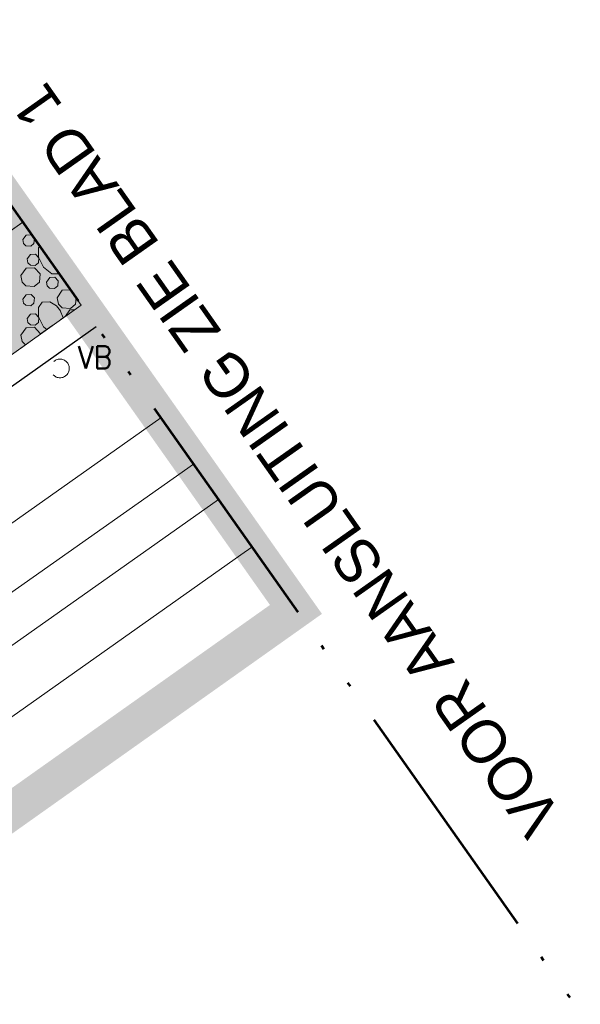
# Model space of a CAD drawing. Header units: metres. Extents: x 148425 to 149111, y 486065 to 486671.
# Tile 79 of 81: x 148922 to 148945, y 486482 to 486521. Entities that reach past the tile are written whole.
import ezdxf

# ---------------------------------------------------------------- set-up
doc = ezdxf.new("R2010")
doc.units = ezdxf.units.M
doc.header["$MEASUREMENT"] = 0
doc.linetypes.add('bladgr', pattern=[6.12, 4, -0.66, 0.07, -0.66, 0.07, -0.66])
doc.linetypes.add('DGN Style 2', pattern=[1, 0.6, -0.4])
for name, color, linetype, lineweight in [('BWR-verw-drain ø 60', 60, 'drainage60w', 30), ('BWR-verw-situatie', 214, 'DGN Style 2', 13), ('TOP-L-topo objecten vlak', 7, 'Continuous', 0), ('WVB-alg-bladgrens', 2, 'bladgr', 53), ('WVB-alg-onderhoek', 7, 'Continuous', 30), ('WVB-alg-werkgrens', 6, 'Continuous', 53), ('WVB-pen-dik 013', 1, 'Continuous', 0), ('WVB-raster-20%', 254, 'Continuous', 30), ('WVB-tekst-dik 035', 1, 'Continuous', 40)]:
    doc.layers.add(name, color=color, linetype=linetype, lineweight=lineweight)
doc.styles.add('Style-STANDARD', font='STANDARD.shx')
doc.styles.add('Style-WORKING', font='WORKING.shx')
doc.linetypes.add('drainage60w', pattern='A,2.1,["V",Style-WORKING,S=0.700002,R=0,X=-0.228,Y=-0.367],2.9,-0.32,0.02,-0.32,1,-0.32,5', length=11.98)

# ---------------------------------------------------------------- blocks, each defined once
blk = doc.blocks.new('14_1')
at = {"color": 0, "linetype": 'ByBlock', "lineweight": -2}
blk.add_circle((0, 0), 0.25, dxfattribs=at)
at = {"color": 0, "linetype": 'ByBlock', "lineweight": -2, "style": 'Style-STANDARD'}
blk.add_text('VB', height=0.6, dxfattribs=at).set_placement((0.483, 0))

msp = doc.modelspace()

# ---------------------------------------------------------------- hatches: boundary and pattern name
at = {"layer": 'WVB-raster-20%', "linetype": 'Continuous', "lineweight": 0}
msp.add_hatch(color=256, dxfattribs=at).paths.add_polyline_path([(148924.789, 486510.032), (148922.439, 486513.361), (148903.543, 486500), (148747.547, 486389.546), (148744.596, 486388.204), (148728.278, 486376.797), (148726.384, 486374.527), (148583.29, 486273.18), (148579.06, 486270.35), (148577.545, 486269.321), (148570.335, 486264.284), (148554.904, 486255.134), (148557.704, 486250.188), (148559.694, 486251.626), (148727.071, 486370.042), (148730.958, 486371.59), (148748.805, 486384.219), (148750.944, 486386.728), (148910.697, 486500)], flags=0)

# ---------------------------------------------------------------- linework, layer by layer
at = {"layer": 'BWR-verw-drain ø 60', "linetype": 'drainage60w', "ltscale": 2.5, "flags": 128}
msp.add_lwpolyline([(148884.356, 486480.137), (148885.744, 486481.119), (148911.275, 486499.184), (148925.394, 486509.175)], dxfattribs=at)
at = {"layer": 'BWR-verw-situatie', "flags": 128}
for points in [[(148922.439, 486513.361), (148903.543, 486500), (148747.547, 486389.546), (148744.596, 486388.204), (148728.278, 486376.797), (148726.384, 486374.527), (148583.29, 486273.18), (148579.06, 486270.35), (148577.545, 486269.321), (148570.335, 486264.284), (148554.904, 486255.134)], [(148557.704, 486250.188), (148559.694, 486251.626), (148727.071, 486370.042), (148731.453, 486371.787), (148748.351, 486383.686), (148750.944, 486386.728), (148910.697, 486500), (148924.789, 486510.032)]]:
    msp.add_lwpolyline(points, dxfattribs=at)
at = {"layer": 'TOP-L-topo objecten vlak', "color": 7, "linetype": 'Continuous', "lineweight": 0}
for p, q in [((148927.99, 486505.498), (148565.2, 486249.74)), ((148929.298, 486503.645), (148567.034, 486248.258)), ((148930.304, 486502.219), (148568.866, 486247.415)), ((148931.208, 486500), (148931.651, 486500.313)), ((148612.283, 486274.838), (148931.208, 486500))]:
    msp.add_line(p, q, dxfattribs=at)
at = {"layer": 'WVB-alg-bladgrens', "linetype": 'bladgr', "ltscale": 2.5}
msp.add_line((148857.129, 486605.867), (149022.656, 486371.411), dxfattribs=at)
at = {"layer": 'WVB-alg-onderhoek', "lineweight": 40, "ltscale": 500}
msp.add_3dface([(148601.941, 486074.385), (149104.348, 486429.086), (148938.821, 486663.542), (148436.414, 486308.842)], dxfattribs=at)
at = {"layer": 'WVB-alg-werkgrens', "linetype": 'Continuous', "ltscale": 2.5, "const_width": 1.5, "flags": 128}
msp.add_lwpolyline([(148933.417, 486497.811), (148874.414, 486581.384), (148538.89, 486351.023), (148526.845, 486327.911), (148530.985, 486325.229), (148531.106, 486326.817), (148532.707, 486327.686), (148532.626, 486326.155), (148530.985, 486325.229), (148539.247, 486319.878), (148535.438, 486309.432), (148532.522, 486299.181), (148531.73, 486286.904), (148532.07, 486275.415), (148533.054, 486268.785), (148534.125, 486264.381), (148536.125, 486258.311), (148550.85, 486226.663)], close=True, dxfattribs=at)
at = {"layer": 'WVB-pen-dik 013'}
for p, q in [((148922.524, 486513.24), (148922.417, 486513.345)), ((148923.944, 486509.811), (148924.062, 486509.515))]:
    msp.add_line(p, q, dxfattribs=at)
at = {"layer": 'WVB-pen-dik 013', "flags": 128}
for points in [[(148922.446, 486512.659), (148922.574, 486512.839), (148922.774, 486512.851), (148922.866, 486512.755)], [(148922.912, 486512.69), (148922.891, 486512.501), (148922.769, 486512.396), (148922.569, 486512.414), (148922.476, 486512.504), (148922.446, 486512.659)], [(148922.621, 486511.881), (148922.749, 486512.061), (148922.949, 486512.071), (148923.089, 486511.926), (148923.069, 486511.724), (148922.944, 486511.619), (148922.746, 486511.634), (148922.651, 486511.724), (148922.621, 486511.881)], [(148923.908, 486511.28), (148923.906, 486511.279), (148923.614, 486511.284), (148923.281, 486511.546), (148923.079, 486511.949), (148923.074, 486512.326), (148923.121, 486512.394)], [(148922.366, 486511.211), (148922.576, 486511.511), (148922.914, 486511.529), (148923.144, 486511.286), (148923.111, 486510.949), (148922.904, 486510.776), (148922.571, 486510.801), (148922.416, 486510.954), (148922.366, 486511.211)], [(148923.396, 486510.954), (148923.524, 486511.134), (148923.724, 486511.144), (148923.864, 486510.999), (148923.844, 486510.796), (148923.719, 486510.691), (148923.521, 486510.706), (148923.426, 486510.796), (148923.396, 486510.954)], [(148923.819, 486510.326), (148924.031, 486510.624), (148924.357, 486510.643)], [(148922.446, 486510.266), (148922.574, 486510.446), (148922.774, 486510.459), (148922.914, 486510.314), (148922.891, 486510.109), (148922.769, 486510.004), (148922.569, 486510.021), (148922.476, 486510.111), (148922.446, 486510.266)], [(148923.411, 486509.051), (148923.281, 486509.154), (148923.079, 486509.556), (148923.074, 486509.934), (148923.226, 486510.149), (148923.526, 486510.166), (148923.796, 486509.994), (148923.954, 486509.794)], [(148924.59, 486510.314), (148924.564, 486510.064), (148924.356, 486509.891), (148924.026, 486509.914), (148923.871, 486510.066), (148923.819, 486510.326)], [(148924.158, 486509.583), (148924.334, 486509.834), (148924.524, 486509.844)], [(148922.621, 486509.489), (148922.749, 486509.669), (148922.949, 486509.679), (148923.089, 486509.534), (148923.069, 486509.331), (148922.944, 486509.226), (148922.746, 486509.241), (148922.651, 486509.331), (148922.621, 486509.489)], [(148922.366, 486508.819), (148922.576, 486509.119), (148922.914, 486509.136), (148923.144, 486508.894), (148923.14, 486508.858)], [(148922.545, 486508.434), (148922.416, 486508.561), (148922.366, 486508.819)]]:
    msp.add_lwpolyline(points, dxfattribs=at)
at = {"layer": 'WVB-raster-20%', "linetype": 'Continuous', "lineweight": 0, "flags": 128}
msp.add_lwpolyline([(148924.789, 486510.032), (148922.439, 486513.361), (148903.543, 486500), (148747.547, 486389.546), (148744.596, 486388.204), (148728.278, 486376.797), (148726.384, 486374.527), (148583.29, 486273.18), (148579.06, 486270.35), (148577.545, 486269.321), (148570.335, 486264.284), (148554.904, 486255.134), (148557.704, 486250.188), (148559.694, 486251.626), (148727.071, 486370.042), (148730.958, 486371.59), (148748.805, 486384.219), (148750.944, 486386.728), (148910.697, 486500)], close=True, dxfattribs=at)

# ---------------------------------------------------------------- block references
at = {"layer": 'BWR-verw-situatie', "xscale": 1.5, "yscale": 1.5, "zscale": 1.5}
msp.add_blockref('14_1', (148923.936, 486507.486), dxfattribs=at)

# ---------------------------------------------------------------- texts
at = {"layer": 'WVB-tekst-dik 035', "linetype": 'Continuous', "insert": (148946.08, 486490.863), "char_height": 1.75, "attachment_point": 7, "rotation": 125.1484, "line_spacing_factor": 0.798413, "style": 'Style-WORKING'}
msp.add_mtext('\\C256;VOOR AANSLUITING ZIE BLAD 1\\P\\P', dxfattribs=at)

doc.saveas('drawing.dxf')
